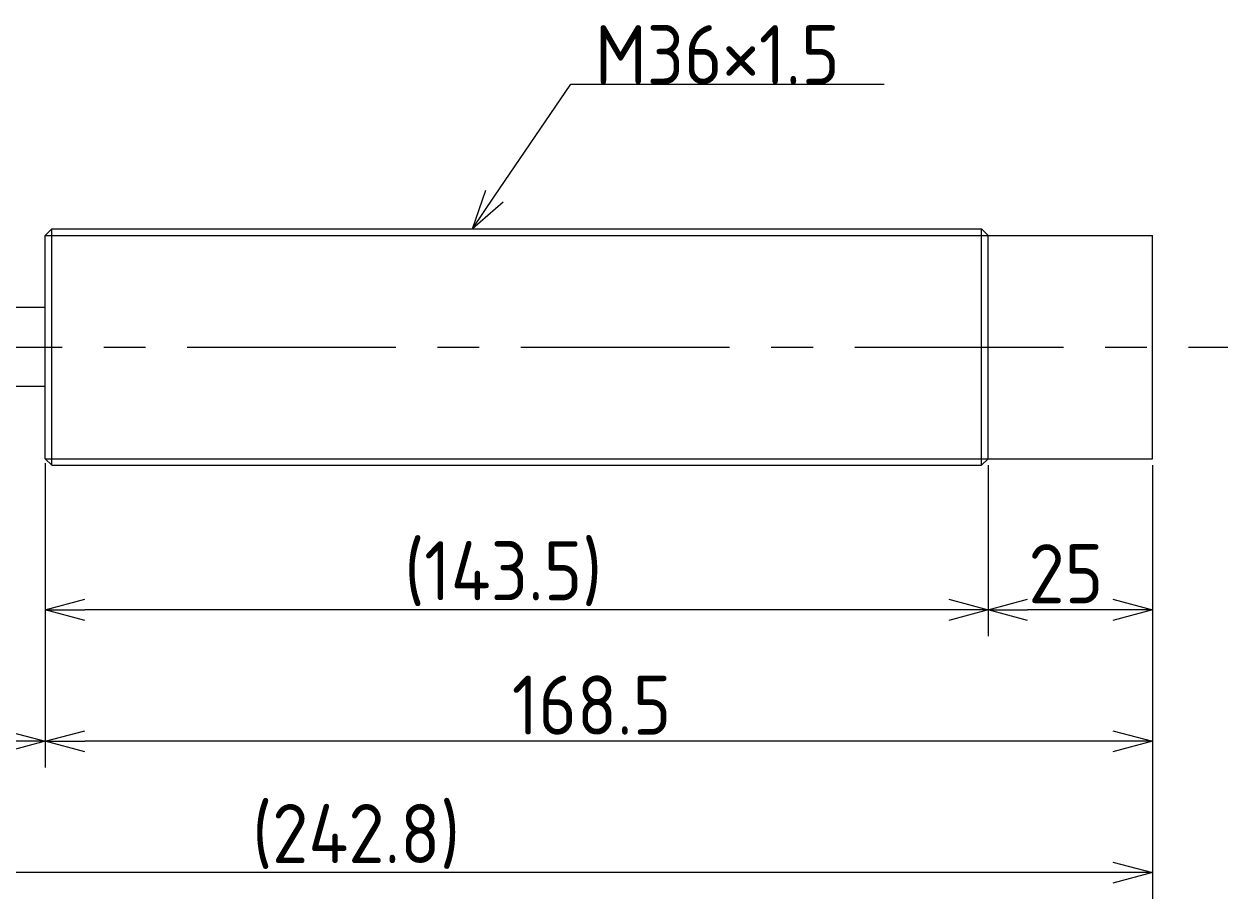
# Model space of a CAD drawing. Extents: x -60 to 460, y 53 to 266.
# Tile 3 of 3: x 277 to 460, y 126 to 259. Entities that reach past the tile are written whole.
import ezdxf

# ---------------------------------------------------------------- set-up
doc = ezdxf.new("R2010")
doc.units = 0
doc.header["$PDMODE"] = 3
doc.header["$PDSIZE"] = 2
doc.linetypes.add('CENTER', pattern=[50.8, 31.75, -6.35, 6.35, -6.35])
doc.layers.get('0').update_dxf_attribs({"linetype": 'CONTINUOUS'})
doc.layers.get('DEFPOINTS').update_dxf_attribs({"linetype": 'CONTINUOUS'})
doc.layers.add('図形', color=7, linetype='CONTINUOUS')
doc.layers.add('寸法_文字', color=3, linetype='CONTINUOUS')
doc.layers.get('0').off()
doc.styles.add('DIMENSION', font='isocp.shx', dxfattribs={"bigfont": 'bigfont.shx'})
doc.dimstyles.get("Standard").update_dxf_attribs({"dimtxt": 0.18, "dimasz": 0.18, "dimexe": 0.18, "dimexo": 0.0625, "dimgap": 0.09, "dimtad": 0, "dimtih": 1, "dimtoh": 1, "dimzin": 0, "dimcen": 0.09, "dimazin": 3, "dimtfac": 1, "dimtofl": 0, "dimtmove": 0, "dimatfit": 3})

# ---------------------------------------------------------------- blocks, each defined once
blk = doc.blocks.new('_OPEN30')
at = {"color": 0, "linetype": 'BYBLOCK'}
for p, q in [((-1, 0.268), (0, 0)), ((0, 0), (-1, -0.268)), ((0, 0), (-1, 0))]:
    blk.add_line(p, q, dxfattribs=at)
blk = doc.blocks.new('*U12')
at = {"layer": '寸法_文字', "color": 3, "style": 'DIMENSION'}
blk.add_text('25', height=9, dxfattribs=at).set_placement((429.63, 171))
blk = doc.blocks.new('*D11')
at = {"layer": 'DEFPOINTS', "color": 0}
for p in [(423.5, 193), (448.5, 193), (423.5, 170)]:
    blk.add_point(p, dxfattribs=at)
at = {"layer": '寸法_文字', "color": 3}
for p, q in [((423.5, 192), (423.5, 166)), ((448.5, 192), (448.5, 166)), ((442.5, 170), (429.5, 170))]:
    blk.add_line(p, q, dxfattribs=at)
at = {"layer": '寸法_文字'}
blk.add_blockref('*U12', (0, 0), dxfattribs=at)
at = {"layer": '寸法_文字', "color": 3, "xscale": 6, "yscale": 6, "zscale": 6, "rotation": 180}
blk.add_blockref('_OPEN30', (423.5, 170), dxfattribs=at)
at = {"layer": '寸法_文字', "color": 3, "xscale": 6, "yscale": 6, "zscale": 6}
blk.add_blockref('_OPEN30', (448.5, 170), dxfattribs=at)
blk = doc.blocks.new('*U14')
at = {"layer": '寸法_文字', "color": 3, "style": 'DIMENSION'}
blk.add_text('168.5', height=9, dxfattribs=at).set_placement((351.01, 151))
blk = doc.blocks.new('*D13')
at = {"layer": 'DEFPOINTS', "color": 0}
for p in [(280, 193.33), (448.5, 193), (280, 150)]:
    blk.add_point(p, dxfattribs=at)
at = {"layer": '寸法_文字', "color": 3}
for p, q in [((280, 192.33), (280, 146)), ((448.5, 192), (448.5, 146)), ((442.5, 150), (286, 150))]:
    blk.add_line(p, q, dxfattribs=at)
at = {"layer": '寸法_文字'}
blk.add_blockref('*U14', (0, 0), dxfattribs=at)
at = {"layer": '寸法_文字', "color": 3, "xscale": 6, "yscale": 6, "zscale": 6, "rotation": 180}
blk.add_blockref('_OPEN30', (280, 150), dxfattribs=at)
at = {"layer": '寸法_文字', "color": 3, "xscale": 6, "yscale": 6, "zscale": 6}
blk.add_blockref('_OPEN30', (448.5, 150), dxfattribs=at)
blk = doc.blocks.new('*U16')
at = {"layer": '寸法_文字', "color": 3, "style": 'DIMENSION'}
blk.add_text('50', height=9, dxfattribs=at).set_placement((248.7, 151))
blk = doc.blocks.new('*D15')
at = {"layer": 'DEFPOINTS', "color": 0}
for p in [(230, 193.33), (280, 193.33), (230, 150)]:
    blk.add_point(p, dxfattribs=at)
at = {"layer": '寸法_文字', "color": 3}
for p, q in [((230, 192.33), (230, 146)), ((280, 192.33), (280, 146)), ((274, 150), (236, 150))]:
    blk.add_line(p, q, dxfattribs=at)
at = {"layer": '寸法_文字'}
blk.add_blockref('*U16', (0, 0), dxfattribs=at)
at = {"layer": '寸法_文字', "color": 3, "xscale": 6, "yscale": 6, "zscale": 6, "rotation": 180}
blk.add_blockref('_OPEN30', (230, 150), dxfattribs=at)
at = {"layer": '寸法_文字', "color": 3, "xscale": 6, "yscale": 6, "zscale": 6}
blk.add_blockref('_OPEN30', (280, 150), dxfattribs=at)
blk = doc.blocks.new('*U20')
at = {"layer": '寸法_文字', "color": 3, "style": 'DIMENSION'}
blk.add_text('(242.8)', height=9, dxfattribs=at).set_placement((311.5, 131.45))
blk = doc.blocks.new('*D19')
at = {"layer": 'DEFPOINTS', "color": 0}
for p in [(205.7, 201), (448.5, 193), (205.7, 130)]:
    blk.add_point(p, dxfattribs=at)
at = {"layer": '寸法_文字', "color": 3}
for p, q in [((205.7, 200), (205.7, 126)), ((448.5, 192), (448.5, 126)), ((442.5, 130), (211.7, 130))]:
    blk.add_line(p, q, dxfattribs=at)
at = {"layer": '寸法_文字'}
blk.add_blockref('*U20', (0, 0), dxfattribs=at)
at = {"layer": '寸法_文字', "color": 3, "xscale": 6, "yscale": 6, "zscale": 6, "rotation": 180}
blk.add_blockref('_OPEN30', (205.7, 130), dxfattribs=at)
at = {"layer": '寸法_文字', "color": 3, "xscale": 6, "yscale": 6, "zscale": 6}
blk.add_blockref('_OPEN30', (448.5, 130), dxfattribs=at)
blk = doc.blocks.new('*U27')
at = {"layer": '寸法_文字'}
blk.add_lwpolyline([(348.38, 232.96), (360, 250), (365, 250), (407.67, 250)], dxfattribs=at)
at = {"layer": '寸法_文字', "xscale": 6, "yscale": 6, "zscale": 6, "rotation": 235.713123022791}
blk.add_blockref('_OPEN30', (345, 228), dxfattribs=at)
blk = doc.blocks.new('*U28')
at = {"layer": '寸法_文字', "style": 'DIMENSION'}
blk.add_text('M36×1.5', height=9, dxfattribs=at).set_placement((363.65, 250))
blk = doc.blocks.new('*U24')
at = {"layer": '寸法_文字', "color": 3, "style": 'DIMENSION'}
blk.add_text('(143.5)', height=9, dxfattribs=at).set_placement((334.65, 171.45))
blk = doc.blocks.new('*D23')
at = {"layer": 'DEFPOINTS', "color": 0}
for p in [(280, 193.33), (423.5, 193), (280, 170)]:
    blk.add_point(p, dxfattribs=at)
at = {"layer": '寸法_文字', "color": 3}
for p, q in [((280, 192.33), (280, 166)), ((423.5, 192), (423.5, 166)), ((417.5, 170), (286, 170))]:
    blk.add_line(p, q, dxfattribs=at)
at = {"layer": '寸法_文字'}
blk.add_blockref('*U24', (0, 0), dxfattribs=at)
at = {"layer": '寸法_文字', "color": 3, "xscale": 6, "yscale": 6, "zscale": 6, "rotation": 180}
blk.add_blockref('_OPEN30', (280, 170), dxfattribs=at)
at = {"layer": '寸法_文字', "color": 3, "xscale": 6, "yscale": 6, "zscale": 6}
blk.add_blockref('_OPEN30', (423.5, 170), dxfattribs=at)

msp = doc.modelspace()

# ---------------------------------------------------------------- linework, layer by layer
at = {"layer": '図形'}
for p, q in [((280, 227), (281, 228)), ((281, 228), (422.5, 228)), ((281, 192), (281, 228)), ((422.5, 192), (422.5, 228)), ((423.5, 227), (422.5, 228)), ((280, 193), (280, 227)), ((423.5, 227), (448.5, 227)), ((423.5, 193), (423.5, 227)), ((448.5, 193), (448.5, 227)), ((280, 216), (230, 216)), ((280, 204), (230, 204)), ((280, 193), (281, 192)), ((423.5, 193), (422.5, 192)), ((423.5, 193), (448.5, 193)), ((281, 192), (422.5, 192))]:
    msp.add_line(p, q, dxfattribs=at)
at = {"layer": '図形', "color": 3}
for p, q in [((280, 227), (423.5, 227)), ((280, 193), (423.5, 193))]:
    msp.add_line(p, q, dxfattribs=at)
at = {"layer": '図形', "color": 3, "linetype": 'CENTER'}
msp.add_line((200, 210), (460, 210), dxfattribs=at)

# ---------------------------------------------------------------- block references
at = {"layer": '寸法_文字'}
for name in ['*U28', '*U27']:
    msp.add_blockref(name, (0, 0), dxfattribs=at)

# ---------------------------------------------------------------- dimensions: what is measured, and where the dimension line sits
for base, p1, p2, picture, middle in [((205.7, 130), (448.5, 193), (205.7, 201), '*D19', (329.5, 130)), ((280, 170), (423.5, 193), (280, 193.326), '*D23', (351.75, 170))]:
    dim = msp.add_linear_dim(base=base, p1=p1, p2=p2, text='(<>)', dimstyle='Standard', override={"dimscale": 2}, dxfattribs=at)
    dim.commit()
    dim.dimension.update_dxf_attribs({"geometry": picture, "text_midpoint": middle, "dimtype": 128})
for base, p1, p2, picture, middle in [((230, 150), (280, 193.326), (230, 193.326), '*D15', (255, 150)), ((280, 150), (448.5, 193), (280, 193.326), '*D13', (364.25, 150)), ((423.5, 170), (448.5, 193), (423.5, 193), '*D11', (436, 170))]:
    dim = msp.add_linear_dim(base=base, p1=p1, p2=p2, dimstyle='Standard', override={"dimscale": 2}, dxfattribs=at)
    dim.commit()
    dim.dimension.update_dxf_attribs({"geometry": picture, "text_midpoint": middle, "dimtype": 128})

doc.saveas('drawing.dxf')
